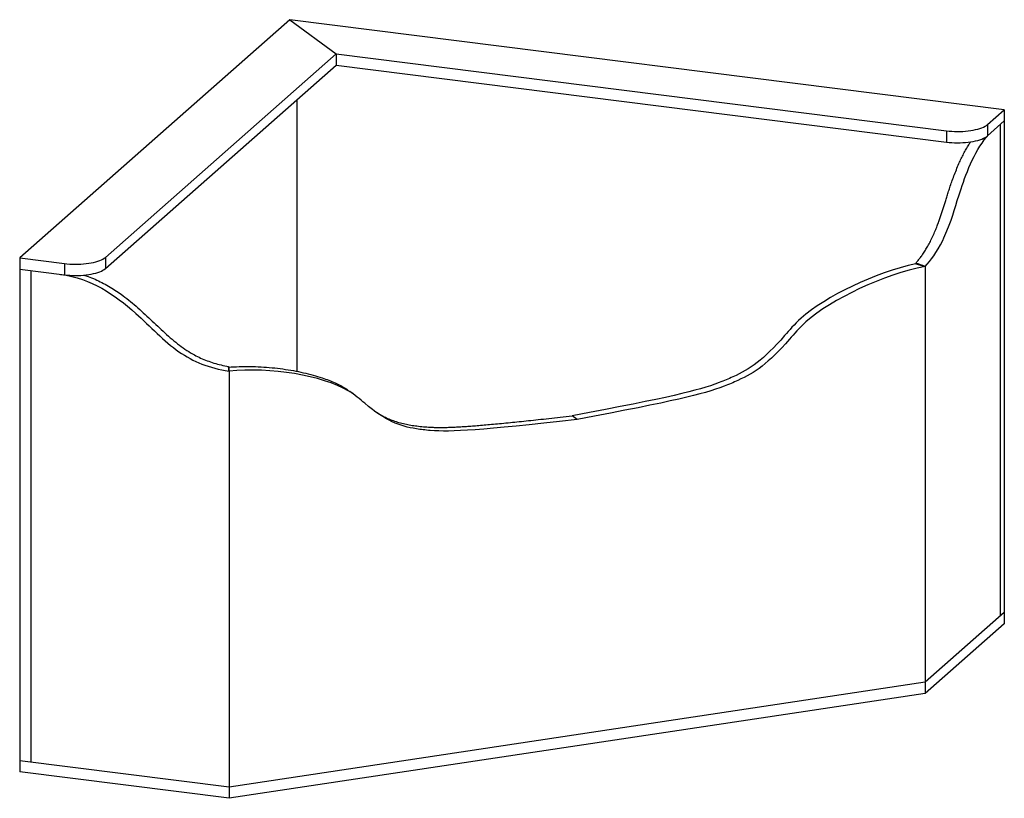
# Model space of a CAD drawing. Header units: inches. Extents: x 0 to 61.9, y -2.4 to 46.6.
import ezdxf

# ---------------------------------------------------------------- set-up
doc = ezdxf.new("R2010")
doc.units = ezdxf.units.IN
doc.header["$MEASUREMENT"] = 0

msp = doc.modelspace()

# ---------------------------------------------------------------- linework, layer by layer
at = {"color": 7, "linetype": 'Continuous', "lineweight": 25}
for p, q in [((16.971, 46.551), (0, 31.584)), ((16.971, 46.551), (19.88, 44.402)), ((61.87, 40.894), (16.971, 46.551)), ((5.384, 31.618), (19.88, 44.402)), ((19.88, 44.402), (19.88, 43.695)), ((19.88, 44.402), (58.232, 39.571)), ((5.384, 30.911), (19.88, 43.695)), ((19.88, 43.695), (58.232, 38.863)), ((17.407, 41.514), (17.407, 24.459)), ((60.81, 39.958), (61.87, 40.894)), ((61.87, 40.894), (61.87, 8.603)), ((60.81, 39.251), (61.87, 40.187)), ((60.81, 39.958), (60.81, 39.251)), ((61.605, 39.953), (61.605, 9.076)), ((58.232, 39.571), (58.232, 38.863)), ((0, 31.584), (2.806, 31.231)), ((0, 31.584), (0, -0.707)), ((5.384, 31.618), (5.384, 30.911)), ((2.806, 31.231), (2.806, 30.523)), ((56.308, 31.26), (56.308, 31.22)), ((56.899, 31.05), (56.899, 4.218)), ((0, 30.877), (2.806, 30.523)), ((0.702, 30.789), (0.702, -0.088)), ((13.153, 24.467), (13.153, -2.364)), ((21.056, 22.967), (20.747, 23.194)), ((35.026, 21.433), (34.717, 21.661)), ((61.87, 9.31), (56.899, 4.926)), ((61.87, 8.603), (56.899, 4.218)), ((56.899, 4.926), (13.153, -1.657)), ((56.899, 4.218), (13.153, -2.364)), ((13.153, -1.657), (0, 0)), ((13.153, -2.364), (0, -0.707))]:
    msp.add_line(p, q, dxfattribs=at)
at = {"color": 7, "linetype": 'Continuous', "lineweight": 25, "flags": 128}
for points in [[(58.232, 39.571), (58.398, 39.552), (58.567, 39.539), (58.74, 39.531), (58.914, 39.528), (59.089, 39.529), (59.262, 39.536), (59.433, 39.548), (59.6, 39.565), (59.762, 39.587), (59.918, 39.613), (60.066, 39.643), (60.206, 39.678), (60.336, 39.717), (60.455, 39.759), (60.563, 39.805), (60.659, 39.854), (60.741, 39.905), (60.81, 39.958)], [(58.232, 38.863), (58.398, 38.845), (58.567, 38.832), (58.74, 38.824), (58.914, 38.82), (59.089, 38.822), (59.262, 38.829), (59.433, 38.841), (59.6, 38.858), (59.762, 38.879), (59.918, 38.906), (60.066, 38.936), (60.206, 38.971), (60.336, 39.01), (60.455, 39.052), (60.563, 39.098), (60.659, 39.147), (60.741, 39.198), (60.81, 39.251)], [(2.806, 31.231), (2.972, 31.212), (3.142, 31.199), (3.315, 31.191), (3.489, 31.188), (3.663, 31.189), (3.836, 31.196), (4.007, 31.208), (4.174, 31.225), (4.336, 31.247), (4.492, 31.273), (4.64, 31.303), (4.78, 31.338), (4.91, 31.377), (5.03, 31.419), (5.137, 31.465), (5.233, 31.514), (5.315, 31.565), (5.384, 31.618)], [(2.806, 30.523), (2.972, 30.505), (3.142, 30.492), (3.315, 30.484), (3.489, 30.48), (3.663, 30.482), (3.836, 30.489), (4.007, 30.501), (4.174, 30.518), (4.336, 30.539), (4.492, 30.566), (4.64, 30.596), (4.78, 30.631), (4.91, 30.67), (5.03, 30.712), (5.137, 30.758), (5.233, 30.807), (5.315, 30.858), (5.384, 30.911)]]:
    msp.add_lwpolyline(points, dxfattribs=at)
at = {"color": 7, "linetype": 'Continuous', "lineweight": 25}
for points, knots in [([(56.899, 31.05), (57.244, 31.422), (57.713, 32.008), (58.646, 34.152), (58.898, 35.415), (60.103, 38.517), (60.898, 39.329)], [0, 0, 0, 0, 0.275879, 0.34347, 0.67591, 1, 1, 1, 1]), ([(56.308, 31.26), (56.357, 31.316), (56.456, 31.43), (56.605, 31.619), (56.758, 31.828), (56.912, 32.063), (57.068, 32.326), (57.225, 32.62), (57.38, 32.946), (57.522, 33.273), (57.647, 33.579), (57.752, 33.857), (57.846, 34.119), (57.93, 34.373), (58.01, 34.623), (58.087, 34.876), (58.167, 35.137), (58.252, 35.412), (58.346, 35.707), (58.452, 36.027), (58.572, 36.375), (58.707, 36.745), (58.859, 37.13), (59.012, 37.493), (59.165, 37.827), (59.315, 38.13), (59.475, 38.423), (59.625, 38.678), (59.724, 38.821), (59.766, 38.882)], [0, 0, 0, 0, 0.037577, 0.076061, 0.115451, 0.15579, 0.197176, 0.239764, 0.283676, 0.327048, 0.362567, 0.39437, 0.423397, 0.450581, 0.476825, 0.502998, 0.529949, 0.558515, 0.589544, 0.623904, 0.662262, 0.70439, 0.749866, 0.798334, 0.83833, 0.879899, 0.922983, 0.967563, 1, 1, 1, 1]), ([(56.308, 31.22), (53.753, 30.662), (49.796, 28.772), (46.897, 25.278), (45.688, 24.474), (42.957, 23.314), (40.845, 22.825), (34.717, 21.661)], [0.0084958, 0.0084958, 0.0084958, 0.0084958, 0.2365634, 0.2996039, 0.5936496, 0.6673648, 1, 1, 1, 1]), ([(56.899, 31.05), (54.294, 30.544), (50.147, 28.595), (47.206, 25.05), (45.997, 24.247), (43.265, 23.086), (41.154, 22.597), (35.026, 21.433)], [0, 0, 0, 0, 0.236563, 0.299604, 0.59365, 0.667365, 1, 1, 1, 1]), ([(2.572, 30.553), (4.517, 30.264), (6.893, 28.681), (9.937, 25.426), (11.887, 24.681), (13.153, 24.467)], [0, 0, 0, 0, 0.428785, 0.71653, 1, 1, 1, 1]), ([(4.036, 30.505), (4.123, 30.478), (4.362, 30.403), (4.742, 30.247), (5.172, 30.045), (5.586, 29.818), (5.987, 29.57), (6.409, 29.279), (6.852, 28.94), (7.316, 28.552), (7.771, 28.142), (8.221, 27.718), (8.668, 27.291), (9.117, 26.871), (9.568, 26.47), (10.026, 26.098), (10.494, 25.767), (10.944, 25.501), (11.372, 25.291), (11.781, 25.122), (12.209, 24.977), (12.66, 24.852), (12.969, 24.787), (13.127, 24.754)], [0, 0, 0, 0, 0.025844, 0.07045, 0.114219, 0.157459, 0.200436, 0.243379, 0.297594, 0.352336, 0.407802, 0.463857, 0.520013, 0.575746, 0.630566, 0.68408, 0.736088, 0.787117, 0.827271, 0.868093, 0.910138, 0.95394, 1, 1, 1, 1]), ([(13.127, 24.722), (13.349, 24.737), (13.8, 24.767), (14.48, 24.77), (15.168, 24.746), (15.857, 24.692), (16.534, 24.612), (17.192, 24.507), (17.825, 24.38), (18.428, 24.23), (18.959, 24.07), (19.419, 23.906), (19.809, 23.743), (20.163, 23.57), (20.474, 23.389), (20.66, 23.256), (20.747, 23.194)], [0, 0, 0, 0, 0.082014, 0.166444, 0.252458, 0.339194, 0.425772, 0.509792, 0.591963, 0.671451, 0.747442, 0.805188, 0.859813, 0.910967, 0.958366, 1, 1, 1, 1]), ([(35.026, 21.433), (28.898, 20.753), (26.787, 20.606), (24.055, 20.945), (22.846, 21.385), (19.905, 24.044), (15.758, 24.745), (13.153, 24.467)], [0, 0, 0, 0, 0.332635, 0.40635, 0.700396, 0.763437, 1, 1, 1, 1]), ([(22.126, 22.097), (22.185, 22.055), (22.343, 21.941), (22.603, 21.778), (22.9, 21.611), (23.215, 21.459), (23.554, 21.326), (23.924, 21.214), (24.295, 21.129), (24.674, 21.064), (25.066, 21.01), (25.48, 20.968), (25.847, 20.946), (26.165, 20.936), (26.43, 20.934), (26.717, 20.937), (27.027, 20.945), (27.367, 20.959), (27.718, 20.978), (28.082, 21.002), (28.457, 21.029), (28.863, 21.062), (29.303, 21.1), (29.779, 21.143), (30.294, 21.192), (30.831, 21.245), (31.393, 21.302), (31.977, 21.363), (32.602, 21.43), (33.268, 21.502), (33.978, 21.579), (34.466, 21.633), (34.717, 21.661)], [0, 0, 0, 0, 0.01786, 0.047561, 0.075032, 0.100749, 0.132564, 0.163234, 0.193757, 0.223613, 0.254779, 0.287381, 0.321783, 0.341069, 0.361612, 0.383711, 0.407663, 0.433765, 0.462314, 0.488956, 0.517799, 0.549027, 0.582827, 0.619382, 0.658878, 0.701499, 0.74347, 0.788364, 0.836322, 0.887487, 0.941999, 1, 1, 1, 1])]:
    msp.add_open_spline(points, degree=3, knots=knots, dxfattribs=at)
for points in [[(56.899, 31.05), (56.702, 31.119), (56.505, 31.189), (56.308, 31.26)], [(56.308, 31.22), (56.505, 31.164), (56.702, 31.108), (56.899, 31.05)], [(13.127, 24.754), (13.136, 24.657), (13.144, 24.562), (13.153, 24.467)], [(13.153, 24.467), (13.144, 24.554), (13.136, 24.638), (13.127, 24.722)]]:
    msp.add_open_spline(points, degree=3, dxfattribs=at)

doc.saveas('drawing.dxf')
